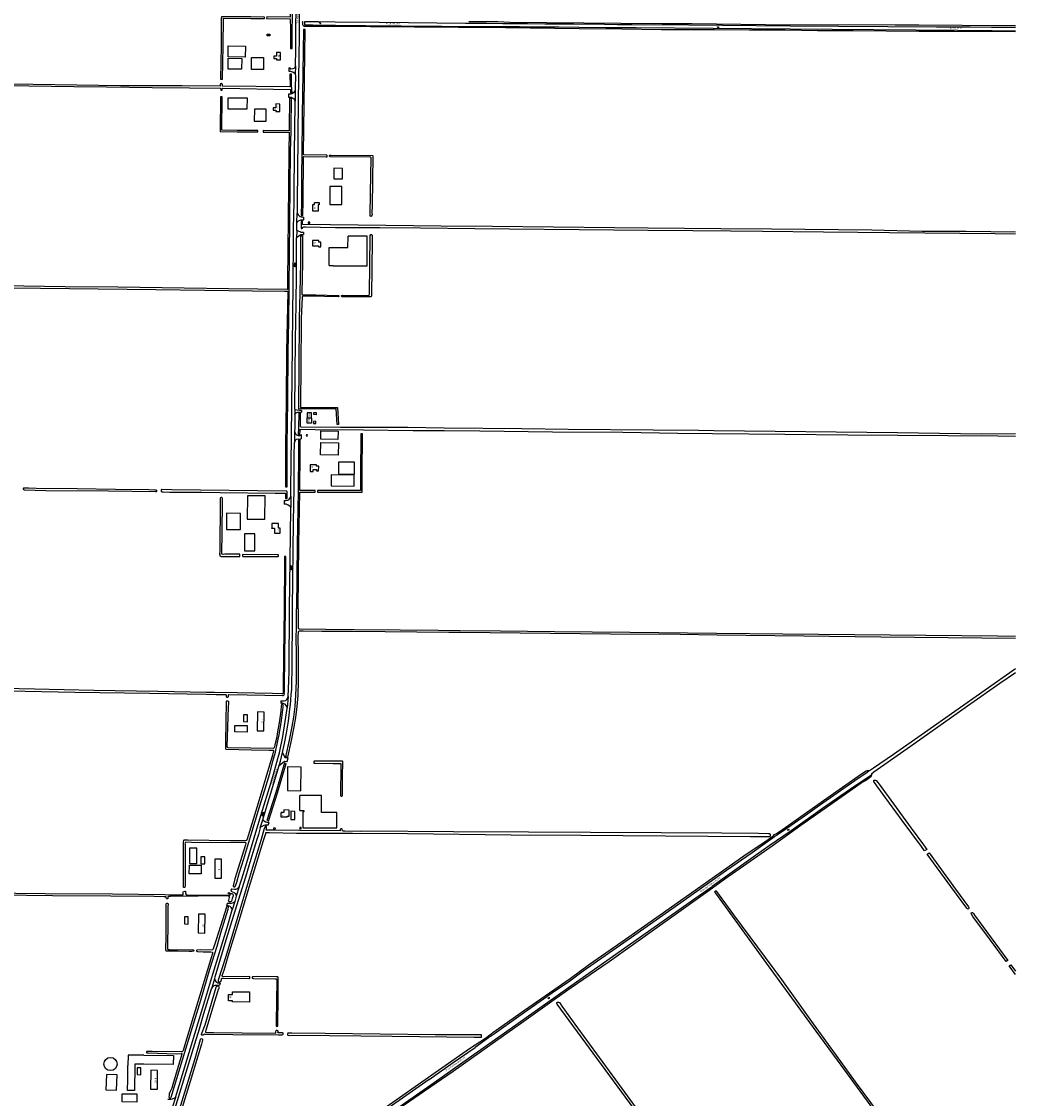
# Model space of a CAD drawing. Extents: x 168875 to 176000, y 513888 to 528000.
# Tile 69 of 106: x 174525 to 176000, y 522273 to 523872. Entities that reach past the tile are written whole.
import ezdxf

# ---------------------------------------------------------------- set-up
doc = ezdxf.new("R2010")
doc.units = 0
doc.header["$MEASUREMENT"] = 0
doc.linetypes.add('HIDDEN', pattern=[0.8, 0.5, -0.3])
doc.layers.get('0').update_dxf_attribs({"linetype": 'CONTINUOUS'})
for name, color, linetype in [('BIJGEBOUW', 12, 'CONTINUOUS'), ('DAKRAND', 10, 'CONTINUOUS'), ('HOOFDGEBOUW', 1, 'CONTINUOUS'), ('HUISNUMMER', 7, 'CONTINUOUS'), ('INSTEEK_SLOOT', 72, 'CONTINUOUS'), ('KANT_VERHARDING', 252, 'CONTINUOUS'), ('KANT_WATER', 140, 'CONTINUOUS'), ('OVERIGOPSTAL', 12, 'CONTINUOUS'), ('SEMANTIEK', 140, 'CONTINUOUS'), ('sluitlijn_verharding', 7, 'CONTINUOUS'), ('STRAATNAAM', 7, 'CONTINUOUS'), ('TUSSENMUUR', 12, 'HIDDEN'), ('WATERLOOPNAAM', 7, 'CONTINUOUS')]:
    doc.layers.add(name, color=color, linetype=linetype)
doc.styles.add('ISOCP', font='ISOCP.shx', dxfattribs={"height": 1.8})

# ---------------------------------------------------------------- blocks, each defined once
blk = doc.blocks.new('S014')
at = {"color": 0}
for p, q in [((0, -0.8), (4.2, 1.7)), ((0, 0.6), (1.8, 1.7)), ((5.1, -1.5), (0, 1.4)), ((2.6, -1.5), (0, 0)), ((1.1, -1.5), (6.1, 1.4)), ((6.1, -0.8), (1.9, 1.7)), ((3.5, -1.5), (6.1, 0)), ((6.1, 0.7), (4.4, 1.7))]:
    blk.add_line(p, q, dxfattribs=at)
blk = doc.blocks.new('S05')
at = {"color": 0}
for p, q in [((0.1, 0.3), (0.4, 0.6)), ((0.1, -0.2), (0.4, 0.1)), ((0.4, 0.6), (0.7, 0.7)), ((0.4, 0.1), (0.7, 0.2)), ((0.7, 0.7), (1, 0.6)), ((0.7, 0.2), (1, 0.1)), ((1, 0.6), (1.3, 0.4)), ((1, 0.1), (1.4, -0.1)), ((1.3, 0.4), (1.7, 0.1)), ((1.7, 0.1), (2, 0)), ((2, 0), (2.3, 0.2)), ((2.3, 0.2), (2.6, 0.4)), ((1.4, -0.1), (1.7, -0.4)), ((1.7, -0.4), (2, -0.5)), ((2, -0.5), (2.3, -0.3)), ((2.3, -0.3), (2.6, -0.1))]:
    blk.add_line(p, q, dxfattribs=at)

msp = doc.modelspace()

# ---------------------------------------------------------------- linework, layer by layer
at = {"layer": 'BIJGEBOUW'}
for points in [[(175018.256, 523182.321), (175018.403, 523198.56), (174984.255, 523198.87), (174984.107, 523182.631), (175018.256, 523182.321)], [(174773.77, 522622.02), (174785.05, 522622.02), (174785.05, 522644.72), (174773.77, 522644.72), (174773.77, 522622.02)], [(174706.2, 522337.6), (174682.807, 522337.761), (174682.6, 522322.4)], [(174706.1, 522324.1), (174692.822, 522324.191), (174692.8, 522322.2)], [(174696.105, 522308.747), (174701.552, 522308.653), (174701.65, 522318.603), (174696.3, 522318.697), (174696.105, 522308.747)], [(174649.72, 522286.093), (174665.577, 522285.491), (174666.445, 522308.314), (174650.584, 522308.916), (174649.72, 522286.093)], [(174674.113, 522268.172), (174674.229, 522280.451), (174695.728, 522280.248), (174695.612, 522267.969), (174674.113, 522268.172)]]:
    msp.add_lwpolyline(points, dxfattribs=at)
for points in [[(174646.984, 522324.421, -1), (174666.556, 522324.421)], [(174666.556, 522324.421, -1), (174646.984, 522324.421)]]:
    msp.add_lwpolyline(points, format="xyb", dxfattribs=at)
at = {"layer": 'DAKRAND'}
for points in [[(174859.4, 523758.2), (174859.3, 523741.5), (174831.3, 523741.8), (174831.4, 523758.5), (174859.4, 523758.2)], [(175001.2, 523653.6), (174988.3, 523653.8), (174988, 523638.3), (175001, 523638), (175001.2, 523653.6)], [(174961.9, 523291.2), (174961.9, 523288.2), (174958.3, 523288.3), (174958.4, 523291.2), (174961.9, 523291.2)], [(174961.6, 523275.2), (174961.5, 523278.4), (174958.1, 523278.3), (174958.1, 523275.1), (174961.6, 523275.2)], [(174994.4, 523263.8), (174994.2, 523251.4), (174968.7, 523251.8), (174968.8, 523264.2), (174994.4, 523263.8)], [(174849.8, 523141.7), (174829, 523141.8), (174829, 523117.7), (174849.8, 523117.7), (174849.8, 523141.7)], [(174860, 522842.7), (174854.3, 522842.7), (174854.2, 522832.6), (174859.9, 522832.5), (174860, 522842.7)], [(174859.7, 522826.8), (174859.6, 522817.1), (174841.2, 522817.3), (174841.3, 522827), (174859.7, 522826.8)], [(174791.2, 522619.4), (174791.1, 522606.7), (174773.7, 522606.9), (174773.8, 522619.6), (174791.2, 522619.4)], [(174796.8, 522631.9), (174791, 522631.9), (174791, 522621.6), (174796.7, 522621.5), (174796.8, 522631.9)], [(174772.2, 522542.8), (174766.5, 522542.9), (174766.4, 522532.4), (174772, 522532.3), (174772.2, 522542.8)], [(174706.2, 522337.6), (174750, 522337.3), (174749.9, 522323.8), (174706.1, 522324.1)], [(174692.8, 522322.2), (174692.4, 522285.3), (174682.1, 522285.4), (174682.1, 522286.8), (174682.3, 522300.1), (174682.6, 522322.4)]]:
    msp.add_lwpolyline(points, dxfattribs=at)
at = {"layer": 'HOOFDGEBOUW'}
for points in [[(174831.35, 523819.081), (174831.581, 523835.479), (174856.908, 523835.123), (174856.677, 523818.724), (174831.35, 523819.081)], [(174831.241, 523801.045), (174831.463, 523817.233), (174851.561, 523816.959), (174851.339, 523800.77), (174831.241, 523801.045)], [(174883.921, 523818.078), (174883.679, 523800.328), (174865.828, 523800.572), (174866.07, 523818.322), (174883.921, 523818.078)], [(174908.979, 523825.695), (174903.139, 523825.704), (174903.13, 523820.024), (174899.03, 523820.03), (174899.024, 523816.631), (174903.124, 523816.625), (174903.121, 523814.704), (174908.961, 523814.695), (174908.979, 523825.695)], [(174887.968, 523741.666), (174870.228, 523741.764), (174870.132, 523723.934), (174887.872, 523723.836), (174887.968, 523741.666)], [(174907.98, 523749.253), (174902.13, 523749.306), (174902.078, 523743.605), (174897.979, 523743.642), (174897.948, 523740.253), (174902.047, 523740.216), (174902.03, 523738.296), (174907.88, 523738.243), (174907.98, 523749.253)], [(175000.276, 523626.628), (174982.516, 523626.824), (174982.224, 523600.173), (174999.984, 523599.977), (175000.276, 523626.628)], [(174966.4, 523602.9), (174966.4, 523599.4), (174964.8, 523599.4), (174964.8, 523590.1), (174957.1, 523590.1), (174957.1, 523599.9), (174959.4, 523599.9), (174959.4, 523602.9), (174966.4, 523602.9)], [(174952.445, 523572.168), (174952.515, 523573.758), (174949.967, 523573.885), (174949.888, 523572.282), (174952.445, 523572.168)], [(174968.9, 523544.1), (174966, 523544.1), (174966, 523546.6), (174956.5, 523546.6), (174956.5, 523538.9), (174965.5, 523538.9), (174965.5, 523537.2), (174968.9, 523537.2), (174968.9, 523544.1)], [(174981.233, 523509.559), (174987.073, 523509.516), (174987.071, 523509.316), (175037.51, 523508.948), (175037.834, 523553.296), (175009.298, 523552.98)], [(174981.428, 523536.239), (174999.168, 523536.176), (174999.168, 523536.216), (175009.238, 523536.18), (175009.298, 523552.98)], [(174981.233, 523509.559), (174981.428, 523536.239)], [(174955.08, 523283.253), (174955.18, 523290.885), (174948.82, 523290.975), (174948.72, 523283.343)], [(174955.08, 523283.253), (174954.98, 523275.625), (174948.62, 523275.715), (174948.72, 523283.343)], [(174949.013, 523258.111), (174947.587, 523258.484), (174947.1, 523256.621), (174948.499, 523256.237), (174949.013, 523258.111)], [(174968.247, 523228.694), (174968.731, 523246.796), (174995.053, 523246.206), (174994.569, 523228.104), (174968.247, 523228.694)], [(174965.742, 523211.58), (174962.638, 523211.616), (174962.664, 523213.856), (174953.26, 523213.965), (174953.141, 523203.865), (174957.535, 523203.814), (174957.569, 523206.714), (174962.283, 523206.659), (174962.261, 523204.749), (174965.661, 523204.71), (174965.742, 523211.58)], [(174995.514, 523199.818), (174995.682, 523218.357), (175018.581, 523218.149), (175018.413, 523199.61), (174995.514, 523199.818)], [(174859.533, 523133.244), (174885.874, 523133.145), (174886.168, 523167.744), (174859.827, 523167.843), (174859.533, 523133.244)], [(174896.038, 523126.814), (174896.093, 523119.064), (174896.353, 523119.066), (174896.349, 523119.556), (174900.289, 523119.584), (174900.341, 523112.194), (174908.741, 523112.253), (174908.688, 523119.823), (174906.298, 523119.806), (174906.248, 523126.886), (174896.038, 523126.814)], [(174855.373, 523086.176), (174870.732, 523086.052), (174870.937, 523111.451), (174855.578, 523111.575), (174855.373, 523086.176)], [(174884.954, 522846.752), (174874.954, 522846.946), (174874.546, 522818.947), (174884.546, 522818.753), (174884.954, 522846.752)], [(174919.338, 522730.303), (174939.387, 522730.15), (174939.655, 522765.249), (174919.605, 522765.402), (174919.338, 522730.303)], [(174937.759, 522700.862), (174937.841, 522723.102)], [(174937.759, 522700.862), (174943.909, 522700.84), (174943.901, 522698.74), (174942.201, 522698.746), (174942.117, 522675.266), (174992.426, 522675.085), (174992.509, 522697.86), (174969.659, 522697.943), (174969.749, 522722.987)], [(174969.749, 522722.987), (174937.841, 522723.102)], [(174919.012, 522690.9), (174919.023, 522692.56), (174922.099, 522692.539), (174922.158, 522701.48), (174913.788, 522701.535), (174913.762, 522697.535), (174909.932, 522697.56)], [(174924.205, 522687.263), (174930.344, 522687.206), (174930.46, 522699.505), (174924.32, 522699.563), (174924.205, 522687.263)], [(174919.012, 522690.9), (174909.889, 522690.96), (174909.932, 522697.56)], [(174901.342, 522672.747), (174901.39, 522674.345), (174898.818, 522674.42), (174898.781, 522672.806), (174901.342, 522672.747)], [(174937.771, 522673.602), (174939.821, 522673.594), (174939.827, 522675.444), (174937.777, 522675.452), (174937.771, 522673.602)], [(174821.539, 522628.329), (174811.539, 522628.429), (174811.391, 522600.43), (174821.392, 522600.33), (174821.539, 522628.329)], [(174797.088, 522546.832), (174787.087, 522546.978), (174786.813, 522518.978), (174796.813, 522518.832), (174797.088, 522546.832)], [(174862.93, 522431.466), (174862.83, 522416.466), (174837.773, 522416.634), (174837.784, 522418.294), (174831.744, 522418.334), (174831.808, 522427.845), (174837.847, 522427.804), (174837.873, 522431.634), (174862.93, 522431.466)], [(174726.639, 522315.092), (174716.639, 522315.208), (174716.311, 522287.208), (174726.311, 522287.092), (174726.639, 522315.092)]]:
    msp.add_lwpolyline(points, dxfattribs=at)
at = {"layer": 'INSTEEK_SLOOT'}
for points in [[(174924.95, 524000.015), (174924.45, 523942.421), (174923.468, 523877.974), (174888.525, 523878.471), (174888.489, 523875.971), (174923.432, 523875.474), (174923.75, 523860.808), (174923.75, 523831.4), (174926.25, 523831.4), (174926.25, 523860.792), (174926.95, 523876.672), (174927.95, 523942.379), (174928.45, 523999.985)], [(174821.357, 523878.81), (174821.2, 523876.15), (174820.9, 523835.617), (174820.185, 523786.121), (174823.185, 523786.079), (174823.9, 523835.583), (174824.243, 523876.79), (174864.887, 523876.4), (174885.285, 523876.086), (174885.315, 523878.086), (174864.913, 523878.4), (174821.357, 523878.81)], [(176000, 523856.2), (175908.9, 523856.7), (175856.8, 523856.9), (175759.2, 523857.7), (175706.1, 523858), (175658.4, 523858.6), (175604.9, 523859), (175553.5, 523859.1), (175474.7, 523859.5), (175415.6, 523860.2), (175352.3, 523860.8), (175243.2, 523862.3), (175173.4, 523862.7), (175042.8, 523863.9), (174976.6, 523864.3), (174945.1, 523864.3), (174944.3, 523864.5), (174943.2, 523865.2), (174942.7, 523866), (174942.4, 523867), (174942.2, 523867.3), (174942.2, 523867.7), (174942, 523868.7), (174942, 523870.4), (174941.9, 523870.8), (174942.2, 523872.1)], [(175188.8, 523871.8), (175219.4, 523871.6), (175231.5, 523871.7), (175249.3, 523870.8), (175414.2, 523869.2), (175475.6, 523868.5), (175519.8, 523868.5), (175629.1, 523867.4), (175821.5, 523866.7), (175835.6, 523866.8), (175856.5, 523866.8), (175920.9, 523866.1), (176000, 523865.7)], [(174943.1, 523670.6), (174943.3, 523670.9), (174943.3, 523671.1), (174943.7, 523671.3), (174976.6, 523670.8), (174978, 523670.9), (174978.3, 523671.1), (174978.4, 523671.3), (174978.4, 523672.7), (174977.9, 523673.3), (174944.3, 523673.9), (174943.9, 523674), (174943.3, 523674.5), (174943.1, 523675), (174943.1, 523675.4), (174945.46, 523859.957), (174942.96, 523859.989), (174941.35, 523732.213), (174940.85, 523672.515), (174940.45, 523646.313), (174940.25, 523604.812), (174939.943, 523583.918), (174942.443, 523583.882), (174942.75, 523604.788), (174943.1, 523670.6)], [(174822.7, 523771.2), (174822.6, 523771.9), (174822.9, 523772.5), (174823.1, 523772.6), (174823.5, 523772.6), (174823.6, 523772.7), (174923.8, 523770.9), (174924, 523770.6), (174924, 523770.4), (174923.918, 523765.8), (174926.41, 523766), (174925.55, 523776.75), (174925.55, 523793.4), (174923.05, 523793.4), (174923.5, 523775.3)], [(174460.5, 523776.8), (174535.4, 523776), (174602.9, 523775.1), (174650.8, 523774.8), (174718.6, 523773.8), (174773.8, 523773.4), (174819.8, 523772.7), (174820.1, 523772.4), (174820.3, 523770.1), (174820.6, 523769.9), (174822.3, 523769.8), (174822.7, 523770), (174822.7, 523771.2)], [(174923.5, 523775.3), (174923.5, 523775.1), (174923.2, 523774.7), (174922.7, 523774.6), (174823.3, 523775.5), (174823.1, 523775.6), (174823, 523775.8), (174822.9, 523778.3), (174822.7, 523778.8), (174822.3, 523779.3), (174821.6, 523779.6), (174821.1, 523779.6), (174820.6, 523779.4), (174820.5, 523779.2), (174820.2, 523779), (174819.7, 523778), (174819.7, 523776.1), (174819.6, 523775.8), (174819.7, 523775.6), (174819.3, 523775.5), (174763.2, 523776), (174718.6, 523776.3), (174671.6, 523776.3), (174541.9, 523778), (174472.4, 523778.8)], [(174424.2, 523477.6), (174723.8, 523473.8), (174796.5, 523473), (174867.4, 523472), (174915.1, 523471.6), (174919.4, 523471.5), (174919.7, 523471.3), (174919.8, 523470.4), (174918.75, 523426.015), (174918.15, 523383.115), (174917.45, 523308.314), (174916.55, 523242.912), (174916.248, 523181.226), (174918.748, 523181.213), (174919.05, 523242.888), (174919.95, 523308.286), (174920.65, 523383.085), (174921.25, 523425.985), (174923.55, 523626.988), (174923.95, 523679.184), (174924.709, 523708.407), (174925, 523713.45), (174925.416, 523757.686), (174922.416, 523757.714), (174922, 523713.55), (174921.767, 523709.507)], [(174819.435, 523708.626), (174844.784, 523708.1), (174875.29, 523707.783), (174875.31, 523709.783), (174844.816, 523710.1), (174821.965, 523710.574), (174822.655, 523759.883), (174820.155, 523759.917), (174819.435, 523708.626)], [(174921.767, 523709.507), (174883.505, 523709.705), (174883.495, 523707.705), (174921.936, 523707.506), (174921.45, 523679.216), (174921.05, 523627.012), (174919.45, 523486.116), (174919.5, 523474.5)], [(175044, 523582.8), (175043.3, 523582.5), (175042.7, 523582.6), (175042.2, 523583), (175042, 523583.7), (175042.4, 523616.7), (175043.5, 523669.1), (175043.5, 523669.4), (175043.1, 523670.1), (175042.9, 523670.2), (174983.1, 523670.9), (174982.3, 523671.3), (174982, 523671.9), (174982, 523672.7), (174982.3, 523673.2), (174982.7, 523673.3), (174984.1, 523673.4), (175045.5, 523672.7), (175045.9, 523672.5), (175046, 523672.2), (175045, 523598.2), (175044.8, 523587.8), (175044.9, 523584.9), (175044.7, 523584.2), (175044, 523582.8)], [(176000, 523558.9), (175926.9, 523559.9), (175861.6, 523560.2), (175786.7, 523561.9), (175637.8, 523563.3), (175562.9, 523563.9), (175454.9, 523565), (175405, 523565.3), (175223.8, 523567.4), (175147.5, 523568.1), (174942.3, 523570.3), (174942.1, 523570.4), (174941.9, 523570.9), (174941.9, 523574.7), (174941.8, 523575.1), (174941.3, 523575.5), (174940.5, 523575.5), (174940, 523575.3), (174939.7, 523574.4), (174939.7, 523565), (174939.8, 523564.6), (174940, 523564.4), (174940.9, 523564.4), (174941.5, 523564.8), (174941.7, 523565.1), (174942, 523566.1), (174942.2, 523566.4), (174942.5, 523566.6), (174943.5, 523566.9), (174946.2, 523567), (174990.6, 523566.2), (175056.7, 523566), (175116.7, 523565.5), (175197.4, 523564.6), (175403.8, 523562.6), (175454.4, 523561.9), (175520.9, 523561.4), (175577.2, 523561.1), (175624.5, 523560.5), (175715.1, 523559.7), (175766, 523558.9), (175812.8, 523558.5), (175970, 523556.9), (176000, 523556.4)], [(174940.8, 523467.4), (174940.9, 523466.7), (174941.3, 523466.3), (174941.9, 523466.1), (174961.6, 523465.9), (174994.8, 523465.2), (174995.3, 523465), (174995.5, 523464.6), (174995.5, 523463.5), (174995.3, 523463.3), (174994.9, 523463.2), (174974.4, 523463.4), (174950.5, 523463.9), (174941.7, 523463.8), (174941, 523462.9), (174941, 523461.9), (174939.85, 523430.782), (174939.85, 523422.396), (174939.45, 523364.99), (174938.861, 523298.607), (174993.75, 523298.905), (174995.052, 523273.518), (174993.054, 523273.416), (174991.85, 523296.895), (174936.339, 523296.593), (174936.95, 523365.01), (174937.35, 523422.404), (174937.35, 523430.818), (174938.45, 523469.226), (174939.05, 523513.411), (174939.15, 523553.8), (174941.65, 523553.8), (174941.55, 523513.389), (174940.95, 523469.174), (174940.8, 523467.4)], [(175043.9, 523465.7), (175043.9, 523463.9), (175043.7, 523463.4), (175043.2, 523463), (175042.7, 523462.9), (175025.3, 523463), (175003.1, 523463.3), (175001.3, 523463.2), (175001, 523463.3), (175000.5, 523463.3), (174999.9, 523463.5), (174999.6, 523463.9), (174999.5, 523464.8), (174999.7, 523465.2), (174999.9, 523465.3), (175001.2, 523465.5), (175040.4, 523465), (175040.8, 523465.3), (175041.1, 523467.6), (175042.3, 523553.1), (175042.2, 523553.6), (175042.3, 523554.1), (175043.2, 523555.8), (175044.3, 523555.8), (175044.6, 523555.6), (175044.9, 523554.8), (175045.2, 523546), (175043.9, 523465.7)], [(174919.5, 523474.5), (174919.3, 523474.1), (174919.1, 523474), (174832, 523475.1), (174667.4, 523477.4), (174589.3, 523477.8), (174373.7, 523481.3)], [(176000, 523259.9), (175949.7, 523259.4), (175824.9, 523261.4), (175552.2, 523264.3), (175529.4, 523264.7), (175462, 523265.2), (175335.9, 523266.3), (175267.1, 523267.3), (175151.9, 523268.3), (175098, 523269), (175047, 523269.4), (174998, 523269.2), (174939.1, 523269.7), (174938.9, 523271), (174938.668, 523290.988), (174936.168, 523291.012), (174935.95, 523268.146), (174935.33, 523258.581), (174937.824, 523258.419), (174938, 523264.8), (174937.9, 523265.6), (174938.4, 523266.2), (174939.2, 523266.4), (174941.3, 523266.5), (174960.7, 523266.3), (175032.2, 523265.9), (175106.2, 523264.9), (175152, 523264.5), (175205.1, 523264.3), (175312.8, 523262.9), (175417.4, 523262.2), (175498.9, 523260.9), (175550.2, 523260.2), (175657.5, 523259.3), (175751, 523258.3), (175973.6, 523256.6), (176000, 523256.1)], [(174963.829, 523175.664), (174963.805, 523173.164), (174986.596, 523172.95), (175030.465, 523173.053), (175030.15, 523198.799), (175030.976, 523259.583), (175028.476, 523259.617), (175027.65, 523198.801), (175027.935, 523175.547), (174986.604, 523175.45), (174963.829, 523175.664)], [(174935.35, 522999.987), (174936.35, 523096.082), (174937.826, 523173.145), (174960.395, 523173.046), (174960.405, 523175.546), (174937.858, 523175.645), (174938.25, 523233.399), (174938.139, 523250.908), (174935.639, 523250.892), (174935.75, 523233.401), (174935.35, 523174.416), (174933.85, 523096.118), (174932.85, 523000.012)], [(174725.2, 523175.5), (174725.2, 523174.8), (174725, 523174), (174724.5, 523173.6), (174723.6, 523173.5), (174653.5, 523174.5), (174560.5, 523175.4), (174528.9, 523176.3), (174528.3, 523176.6), (174528, 523176.9), (174527.6, 523177.8), (174527.6, 523178.4), (174527.8, 523179.2), (174528.1, 523179.7), (174535.1, 523179.6), (174546.4, 523179.3), (174607.2, 523178.6), (174664, 523177.6), (174713.4, 523177), (174722.7, 523176.6), (174724.1, 523176.7), (174724.9, 523176.3), (174725.2, 523175.5)], [(174919.1, 523173.1), (174919, 523173.8), (174918.4, 523174.5), (174917.7, 523174.7), (174747.8, 523176.5), (174732.4, 523177.1), (174731.9, 523177), (174731.7, 523176.6), (174731.7, 523175.3), (174732, 523174.5), (174732.9, 523173.9), (174735.1, 523173.6), (174744.5, 523173.4), (174791.7, 523173), (174819.7, 523172.6), (174901.1, 523171.7), (174914.7, 523171.7), (174915.9, 523171.6), (174916.6, 523171.2), (174916.7, 523170.7), (174916.7, 523170.1), (174916.4, 523165.7), (174916.4, 523164.7), (174916.5, 523164), (174916.7, 523163.7), (174918, 523163.7), (174918.4, 523163.9), (174918.7, 523164.3), (174918.8, 523164.7), (174918.8, 523165.9), (174919.1, 523171), (174919.1, 523173.1)], [(174848.9, 523077.8), (174848.8, 523081.2), (174826.6, 523081), (174823.8, 523080.9), (174822.3, 523081), (174821.7, 523081.6), (174821.8, 523083.2), (174822.3, 523112.5), (174822.8, 523161.5), (174822.9, 523164), (174822.6, 523165), (174821.9, 523165.1), (174820.9, 523165.1), (174820, 523164.8), (174819.7, 523164.1), (174819.6, 523161.2), (174818.8, 523085.6), (174818.7, 523081.7), (174818.8, 523080.3), (174819, 523079.2), (174819.2, 523078.6), (174820, 523078.2), (174820.9, 523077.9), (174848.9, 523077.8)], [(174906.3, 523079.3), (174906, 523079.9), (174905.5, 523080.4), (174904.4, 523080.3), (174852.7, 523080.5), (174852.7, 523078.8), (174852.9, 523077.7), (174860.1, 523077.6), (174883.2, 523077.6), (174897.4, 523077.5), (174905.5, 523077.6), (174906.2, 523078), (174906.3, 523079.3)], [(174916.4, 522999.99), (174917, 523068.302), (174916.891, 523077.712), (174914.891, 523077.688), (174915, 523068.298), (174914.4, 523000.009)], [(174914.4, 523000.009), (174913.7, 522930.311), (174913.1, 522881.814), (174913.1, 522876.4), (174912.7, 522874.5), (174912.3, 522874), (174911.2, 522873.8), (174897.1, 522874.5), (174844.8, 522875.2), (174810.9, 522875.9), (174799, 522876), (174726.9, 522877.5), (174631.9, 522878.9), (174543.8, 522880.7), (174362.4, 522884.6)], [(174914.4, 522872.4), (174914.5, 522873.1), (174914.8, 522873.8), (174914.7, 522874.6), (174914.8, 522876.3), (174915.1, 522881.786), (174915.7, 522930.289), (174916.4, 522999.99)], [(176000, 522956.2), (175900, 522957.2), (175800.1, 522958), (175686, 522959.4), (175557.1, 522961.1), (175502.1, 522961.9), (175398.9, 522962.6), (175175.7, 522964.8), (175159.1, 522964.7), (175016.7, 522966.2), (174970.3, 522966.5), (174942.7, 522967.1), (174937.8, 522967.1), (174936.8, 522966.9), (174935.7, 522966.2), (174935.4, 522965.6), (174935.3, 522964.9), (174935.3, 522963.8), (174934.85, 522960.469), (174935.15, 522930.094), (174935.05, 522907.819), (174935.349, 522892.753), (174934.546, 522871.595), (174933.14, 522854.944), (174931.133, 522838.997), (174928.825, 522824.951), (174924.722, 522804.739), (174919.456, 522780.091), (174917.012, 522780.613), (174922.275, 522805.249), (174926.373, 522825.438), (174928.662, 522839.375), (174930.655, 522855.215), (174932.053, 522871.788), (174932.849, 522892.805), (174932.55, 522907.775), (174932.65, 522930.094), (174932.35, 522960.488), (174932.55, 522968.512), (174932.85, 523000.012)], [(174935.35, 522999.987), (174935.15, 522978.788), (174935.5, 522972.9), (174935.5, 522971.4), (174935.7, 522970.8), (174936.2, 522970.4), (174937.5, 522970.3), (174975.7, 522970), (175018.7, 522969.4), (175086.7, 522968.7), (175142.9, 522968.3), (175175.4, 522967.8), (175235.5, 522967.3), (175315.7, 522966.3), (175427.7, 522965.5), (175556.3, 522963.8), (175654.8, 522962.7), (175973.1, 522959.8), (176000, 522959.5)], [(176000, 522910.8), (175864.8, 522815.8), (175819.1, 522784.1), (175789.5, 522763.7), (175784.8, 522760.8), (175782.9, 522759.8)], [(175786.6, 522754.9), (175786.9, 522755.5), (175789.9, 522758), (175849, 522799.5), (175929, 522856), (175976.7, 522889.5), (176000, 522905.6)], [(174505.1, 522878.2), (174603.8, 522876.4), (174714.6, 522874.7), (174798.9, 522873.5), (174813.8, 522873), (174827.7, 522872.8), (174828.3, 522872.5), (174828.4, 522870.1), (174828.9, 522869), (174829.5, 522868.6), (174830, 522868.7), (174830.9, 522868.7), (174831.5, 522869.3), (174831.9, 522870.1), (174831.9, 522872.5), (174832.2, 522872.9), (174859.7, 522872.5), (174912.2, 522871.3), (174913.7, 522871.4), (174914.2, 522871.9), (174914.4, 522872.4)], [(174912.9, 522856.5), (174912.8, 522857.3), (174912.1, 522857.9), (174910.7, 522858), (174910.1, 522856.2), (174909.5, 522848.2), (174907.1, 522831.1), (174905, 522820.3), (174902.9, 522807.6), (174900.7, 522798.3), (174900.1, 522795.4), (174899.7, 522794.1), (174899.3, 522793.3), (174898.8, 522793), (174831.2, 522793.9), (174830.2, 522794.3), (174830, 522795.9), (174831.8, 522854.3), (174832.2, 522859.8), (174832.4, 522860.7), (174832.3, 522861.9), (174832.1, 522862.6), (174831.6, 522863), (174830.9, 522863.1), (174829, 522863.1), (174828.4, 522862.6), (174828.3, 522861.9), (174827.6, 522802.8), (174827.6, 522792.6), (174827.7, 522792), (174828.5, 522791.6), (174866, 522791), (174892.2, 522790.2), (174897.3, 522790.2), (174898.4, 522790.1), (174898.9, 522789.8), (174898.9, 522789.4), (174897.3, 522783), (174875.9, 522711.7), (174861, 522663.1), (174859.8, 522658.2), (174858.8, 522656.7)], [(174858.8, 522656.7), (174858.1, 522656.1), (174857.2, 522655.9), (174834.1, 522655.7), (174771.7, 522656.8), (174765.7, 522656.8), (174764.9, 522656.3), (174764.5, 522654.4), (174764.6, 522649.7), (174764.7, 522597.4), (174764.8, 522587.7), (174765.3, 522587.1), (174767.1, 522587.1), (174767.7, 522587.6), (174768, 522588.4), (174768.2, 522589.9), (174768.1, 522604.6), (174767.8, 522624.6), (174767.8, 522649.7), (174767.7, 522650.9), (174767.9, 522652.9), (174768.6, 522654.1), (174776.7, 522653.9), (174857.2, 522653.2), (174857.6, 522653), (174857.7, 522652.4), (174857.7, 522651.6), (174857, 522649.9), (174841.3, 522599.5), (174838.6, 522588.7), (174839, 522587.8), (174840.2, 522587.5), (174841.4, 522587.7), (174842.3, 522588.9), (174844.1, 522594.6), (174847.5, 522607.1), (174854.5, 522629.2), (174864.8, 522663.6), (174877.7, 522706.2), (174885.6, 522731.5), (174893.1, 522755.9), (174897.8, 522773.8), (174901.4, 522787.1), (174902.4, 522793), (174903.5, 522796.9), (174905.4, 522806.5), (174907, 522813.1), (174910.4, 522834.1), (174912.8, 522854), (174912.9, 522856.5)], [(174902.008, 522727.474), (174892.805, 522698.268), (174888.994, 522685.882), (174891.384, 522685.146), (174895.192, 522697.524), (174904.392, 522726.724), (174916.399, 522767.246), (174917.265, 522770.402), (174914.855, 522771.064), (174913.995, 522767.932), (174902.008, 522727.474)], [(174958.6, 522771.2), (174959.2, 522771), (174960.4, 522770.9), (174987.1, 522770.5), (174998.2, 522770.6), (174998.6, 522770.3), (174998.7, 522769.8), (174998.8, 522768.1), (174998.244, 522722.641), (174998.931, 522721.954), (174999.731, 522721.854), (175000.331, 522721.954), (175000.831, 522722.354), (175001.091, 522722.939), (175001.3, 522752.2), (175001.7, 522771.9), (175001.8, 522772.9), (175001.7, 522773.7), (175001.1, 522774), (174991.6, 522773.9), (174964.4, 522774), (174959, 522773.9), (174958.7, 522773.5), (174958.6, 522772.8), (174958.6, 522771.2)], [(175081.8, 522256.5), (175165.1, 522314.1), (175219.8, 522352.5), (175273.6, 522390.4), (175315.3, 522420.3), (175340.3, 522437.9), (175397.1, 522476.7), (175550.4, 522585.9), (175568.4, 522599.1), (175638.9, 522648.4), (175681.3, 522678.9), (175745.9, 522724.2), (175771.2, 522741.7), (175777.3, 522745.4), (175785.4, 522751.2), (175786.2, 522751.9), (175786.5, 522752.5), (175786.6, 522753.6), (175786.6, 522754.9)], [(175782.9, 522759.8), (175779.8, 522759.6), (175778.3, 522759.3), (175771.3, 522754.6), (175714.9, 522715.1), (175677.9, 522688.7), (175650.9, 522669.8), (175645.3, 522666.2), (175642.9, 522665.1), (175641.5, 522664.6), (175640.7, 522663.9), (175640.1, 522663.1), (175639.7, 522662), (175633.1, 522657.3), (175596.9, 522633.2), (175472.5, 522545.4), (175416.4, 522506), (175367.7, 522472), (175338.8, 522451.1), (175271.2, 522404.1), (175224, 522370.6), (175221.697, 522368.74)], [(175868.256, 522642.745), (175865.165, 522641.048), (175860.7, 522647.1), (175831.8, 522685.8), (175794.1, 522737.5), (175789.8, 522744), (175789.7, 522744.8), (175789.9, 522745.4), (175790.5, 522745.9), (175791.2, 522746), (175792.3, 522745.9), (175793, 522745.4), (175796, 522741.7), (175810.9, 522721.6), (175845.3, 522674.7), (175863.4, 522649.7), (175868.256, 522642.745)], [(175001.1, 522670.4), (175000.9, 522671.1), (175000.6, 522672.9), (175000.1, 522673.3), (174999.5, 522673.5), (174998.8, 522673.5), (174998.2, 522673.2), (174997.8, 522672.4), (174997.7, 522671.4), (174997.8, 522670.8), (174997.5, 522670.4), (174937.8, 522671), (174897.7, 522671.5), (174890.7, 522671.8), (174888, 522671.8), (174888.2, 522673.5), (174888.5, 522674.7), (174888.5, 522675.8), (174888.4, 522676.7), (174888.1, 522677.1), (174886.4, 522677.1), (174885.9, 522676), (174885.6, 522675.1), (174885, 522674), (174880.3, 522657.6), (174867.5, 522616.2), (174849.8, 522556.7), (174827.7, 522484), (174816.3, 522448.7), (174816.3, 522447.9), (174816.5, 522447.1), (174817.3, 522446.4), (174818.5, 522446.4), (174819.6, 522446.5)], [(174819.6, 522446.5), (174820.5, 522447.2), (174821.2, 522448.6), (174821.5, 522449.7), (174821.6, 522450.6), (174822, 522452), (174824.6, 522452.1), (174863.2, 522451.3), (174863.5, 522451.4), (174863.7, 522452.3), (174863.3, 522454.3), (174853.9, 522454), (174823.4, 522454.6), (174822.7, 522454.9), (174822.5, 522456), (174825.3, 522463.7), (174831.4, 522484.6), (174847.6, 522537.4), (174864.3, 522593.3), (174883.6, 522656.4), (174886.7, 522665.3), (174887.1, 522666.8), (174887.5, 522667.9), (174888.6, 522668), (174892.9, 522668), (174932.8, 522667.3), (175015.9, 522666.9), (175097.7, 522666.4), (175251.4, 522664.8), (175354.7, 522664.2), (175543.5, 522662.8), (175606.7, 522662.2), (175632.9, 522662.2), (175635.4, 522662.4), (175636.3, 522662.7), (175636.5, 522664.4), (175636, 522665.5), (175635.2, 522666.1), (175633.1, 522666.1), (175618.8, 522666.7), (175564, 522667.1), (175474.1, 522667.5), (175369.2, 522668.3), (175277.4, 522668.8), (175165.7, 522669.2), (175030.9, 522670), (175027.8, 522669.8), (175004.6, 522670), (175002.4, 522670.1), (175001.1, 522670.4)], [(175868.964, 522635.898), (175871.782, 522637.716), (175911.1, 522584.2), (175930.2, 522557.9), (175930.8, 522556.3)], [(175930.8, 522556.3), (175930.8, 522555.6), (175930.6, 522555.1), (175930.1, 522554.6), (175929.6, 522554.5), (175928.9, 522554.6), (175927.7, 522555.9), (175904.3, 522588), (175868.964, 522635.898)], [(174400.3, 522576.3), (174267.2, 522577.9), (174136.4, 522580), (174127.8, 522580), (174125.1, 522580.3), (174123.3, 522580.9), (174122.7, 522581.7), (174123.6, 522582.6), (174124.6, 522583.1), (174129.3, 522583.3), (174213.9, 522581.7), (174298.2, 522580.5), (174559.8, 522577.7), (174659.8, 522577), (174737.6, 522576.1), (174744.8, 522575.5), (174764.5, 522575.7), (174764.4, 522579.7), (174764.9, 522580.6), (174767.2, 522580.9)], [(174767.2, 522580.9), (174767.8, 522580.9), (174768.1, 522580.5), (174768.2, 522578.5), (174768.4, 522577.8), (174768.4, 522576.3), (174768.9, 522575.6), (174770.3, 522575.7), (174833.1, 522575.2), (174834.3, 522575.1), (174834.3, 522576.7), (174834.7, 522577.1), (174835.4, 522577.6), (174836.2, 522577.7), (174837.2, 522577.7), (174838, 522577.4), (174838.5, 522576.6), (174838.6, 522574.2), (174837.4, 522570), (174836.1, 522566.2), (174835.8, 522565.7), (174835, 522565.1), (174832.7, 522565.2), (174832.3, 522565.6), (174832.1, 522566.5), (174832.2, 522567.5), (174833.3, 522571.7), (174833.5, 522572.9), (174833.3, 522573.3), (174831.6, 522573.7), (174828.4, 522573.9), (174745.6, 522572.9), (174744.2, 522573.3), (174743.2, 522573.2), (174742.5, 522573), (174742, 522572.1), (174741.9, 522570), (174741.6, 522569.6), (174740.1, 522569.5), (174739.7, 522570), (174739.5, 522571.2), (174739.5, 522571.9), (174739.1, 522572.4), (174736, 522572.6), (174721.3, 522573.1), (174657.2, 522573.7), (174570.8, 522574), (174493.1, 522574.9)], [(175981, 522000), (175959.2, 522030), (175889, 522125.3), (175820.7, 522219.4), (175762.8, 522298), (175734.2, 522337.2), (175700.3, 522384.1), (175653, 522450), (175582.2, 522545.9), (175556.8, 522580.5), (175556.3, 522580.9), (175555.8, 522581.1), (175554.1, 522581), (175553.4, 522580.1), (175554.5, 522578.1), (175637, 522464.6), (175703.7, 522373.1), (175735.1, 522330.4), (175804.1, 522236), (175907, 522094.3), (175954.8, 522028.7), (175975.6, 522000)], [(174743.55, 522277.578), (174743.5, 522275.6), (174743.6, 522274.6), (174744.1, 522273.8), (174744.6, 522273.6), (174745.4, 522273.6), (174745.9, 522273.9), (174746.3, 522274.5), (174746.6, 522275.2), (174768.6, 522347.2), (174790.9, 522419.2), (174804.4, 522465.1), (174814.9, 522499.2), (174820.6, 522519), (174831.6, 522554.5), (174832.1, 522557.1), (174832, 522557.7), (174831.1, 522558.1), (174830.3, 522558.1), (174829.3, 522557.6), (174828.9, 522557.2), (174817, 522519.8), (174812.9, 522507.2), (174809.3, 522495.5), (174808.8, 522494.3), (174808.2, 522493.6), (174790.8, 522493.8), (174784.9, 522493.6), (174784.5, 522493), (174784.4, 522492.5), (174784.6, 522491.8), (174785.6, 522491.3), (174794.3, 522491), (174800.7, 522491.1), (174805.8, 522490.9), (174807.9, 522490.6), (174808.2, 522490.1), (174808.3, 522489.4), (174808.2, 522488.5), (174805.5, 522480.8), (174784.6, 522410.2), (174768, 522356.3), (174764.5, 522344.6), (174763.9, 522343.4), (174763.3, 522342.7), (174761.5, 522342.5), (174718.5, 522343.3), (174712.2, 522343.2), (174710.8, 522343.1), (174710.2, 522342.4)], [(174780.3, 522493), (174780.3, 522492.5), (174779.9, 522491.9), (174777.2, 522491.6), (174773.5, 522491.5), (174756.1, 522491.9), (174739.4, 522491.9), (174739.1, 522492.3), (174738.9, 522493.3), (174739.3, 522513.8), (174739.3, 522549.7), (174739.4, 522560.8), (174739.5, 522562.2), (174739.7, 522562.7), (174740.1, 522563.1), (174740.6, 522563.4), (174741, 522563.4), (174741.9, 522563.2), (174742.1, 522561.1), (174742, 522559), (174741.8, 522537.6), (174741.2, 522495.4), (174741.7, 522494.5), (174744.1, 522494.3), (174778.2, 522494.2), (174779.8, 522493.8), (174780.1, 522493.5), (174780.3, 522493)], [(175988.433, 522478.128), (175986.109, 522476.52), (175962.9, 522508.3), (175936.8, 522543.3), (175934.5, 522546.7), (175933.9, 522547.9), (175934.1, 522548.6), (175934.8, 522549.3), (175936.1, 522549.4), (175937.7, 522548), (175939.2, 522545.5), (175988.433, 522478.128)], [(176000, 522457.5), (175990.636, 522470.321), (175993.166, 522471.652)], [(175993.166, 522471.652), (176000, 522462.3)], [(174905.7, 522452.8), (174905.3, 522453.8), (174904.7, 522453.9), (174903.1, 522453.8), (174875.4, 522454.4), (174869, 522454.1), (174867.7, 522454.1), (174867.1, 522453.3), (174867, 522451.8), (174868.8, 522451.4), (174901.3, 522451.1), (174902.4, 522451), (174903.1, 522450.6), (174903.5, 522449.8), (174903.7, 522449.2), (174903.8, 522448.5), (174902.4, 522386.7), (174902.5, 522381.2), (174902.7, 522380.6), (174903.6, 522380.4), (174904.4, 522380.5), (174904.9, 522380.9), (174905.1, 522381.5), (174905, 522382.4), (174905.7, 522424.6), (174905.4, 522446.6), (174905.7, 522452.8)], [(174817.3, 522436.3), (174816.7, 522434.9), (174815.7, 522431.5), (174809.7, 522412.5), (174798.2, 522374.1), (174797.6, 522373.1), (174797.6, 522371.8), (174798.1, 522371.4), (174801.5, 522371.5), (174809.8, 522371.3), (174852.2, 522370.9), (174902.2, 522370.3), (174902.3, 522372.2), (174902.6, 522374.3), (174903.2, 522374.6), (174903.8, 522374.6), (174904.6, 522374.3), (174904.9, 522373.6), (174904.9, 522372.2), (174904.8, 522371.7), (174905.3, 522371.1), (174911.5, 522371.2), (174912.3, 522370.6), (174912.4, 522369.1), (174912.3, 522368.5), (174912, 522368), (174911.2, 522367.5), (174909.3, 522367.2), (174905.9, 522367.3), (174838.4, 522367.9), (174797.1, 522368.5), (174796, 522368.7), (174795.4, 522368.4), (174794.8, 522367.4), (174794.2, 522367.1), (174792.9, 522367.2), (174792.3, 522367.4), (174792, 522367.8), (174792, 522368.6), (174797.1, 522382.8), (174813.7, 522438.5), (174814.1, 522439.6), (174814.8, 522440.2), (174815.5, 522440.4), (174816.4, 522440.4), (174817, 522440), (174817.3, 522439.2), (174817.4, 522438.1), (174817.3, 522436.3)], [(175470.8, 522212.1), (175470.5, 522211.6), (175469.6, 522211.1), (175468.2, 522211.1), (175433.7, 522258.4), (175319.9, 522413.1), (175319.2, 522414.6), (175319.4, 522415.7), (175320, 522416.4), (175321, 522416.5), (175321.9, 522416.4), (175323.1, 522415.6), (175324.1, 522414.4), (175326.8, 522410.2), (175349.9, 522378.2), (175415.8, 522288.2), (175468.6, 522215.6), (175470.4, 522213.4), (175470.7, 522212.7), (175470.8, 522212.1)], [(174685.32, 522002.551), (174682.595, 522003.122), (174687.2, 522017.9), (174701.3, 522065.5), (174722.5, 522135.8), (174736.6, 522182.2), (174761, 522263.2), (174782.4, 522332.9), (174790.2, 522360.8), (174790.5, 522361.5), (174790.9, 522362), (174791.8, 522362.2), (174792.7, 522362), (174793.1, 522361.2), (174793.2, 522359.9), (174792.9, 522358), (174791.8, 522353.8), (174786.5, 522336.2), (174774.9, 522298.5), (174753.4, 522227.7), (174737.6, 522174.5), (174711.1, 522088), (174689.7, 522017.3), (174685.32, 522002.551)], [(175221.697, 522368.74), (175213.448, 522362.61), (175213.1, 522362.3), (175189.6, 522347.1), (175148.5, 522318.5), (175050.9, 522250.3), (174830.3, 522095.6), (174811.5, 522082), (174745, 522035.3), (174705.7, 522008), (174698.215, 522002.351)], [(175199.861, 522367.804), (175199.8, 522367.8), (175138.4, 522368), (174975.4, 522370), (174925.9, 522370.4), (174919.8, 522370.3), (174919.5, 522369.1), (174919.6, 522367.8), (174919.9, 522367.1), (174921.7, 522367), (174927.7, 522367.1), (174981.7, 522366.7), (175075, 522365.6), (175196.7, 522364.3), (175200.12, 522364.38), (175207.166, 522364.364), (175207.265, 522367.739), (175199.861, 522367.804)], [(174710.2, 522342.4), (174710.1, 522341.8), (174710.6, 522341.2), (174712.5, 522341), (174754.3, 522339.8), (174761.5, 522340.1), (174762.5, 522339.9), (174762.5, 522339), (174749.3, 522294.3), (174747.5, 522288.7), (174745.2, 522283.9), (174743.9, 522280.2), (174743.55, 522277.578)]]:
    msp.add_lwpolyline(points, dxfattribs=at)
at = {"layer": 'KANT_VERHARDING'}
for points in [[(174931.343, 523806.099), (174931.5, 523807.5), (174931.8, 523828.9), (174931.9, 523848.6), (174932.4, 523904.9), (174933.2, 523960.2), (174933.6, 524000)], [(174938.3, 524000), (174938.1, 523973.4), (174937, 523919.9), (174936.6, 523850.9), (174935.1, 523754.3), (174934.4, 523648.3), (174933.9, 523606.8), (174933.937, 523587.303)], [(174921.313, 523802.821), (174923.6, 523802.8), (174923.6, 523801.6), (174925, 523801.6), (174927.8, 523801.9), (174929.2, 523802.6), (174930.2, 523803.3), (174930.6, 523803.8), (174931.1, 523804.9), (174931.343, 523806.099)], [(174931.343, 523806.099), (174931.054, 523793.099)], [(174921.206, 523797.8), (174924, 523797.8), (174925.1, 523797.6), (174927, 523796.9), (174927.5, 523796.8), (174929.2, 523795.7), (174929.9, 523795.1), (174930.8, 523793.8), (174931.054, 523793.099)], [(174931.054, 523793.099), (174931.2, 523792.2), (174931, 523772.8), (174930.9, 523771.7), (174930.888, 523770.93)], [(174930.888, 523770.93), (174930.6, 523769.3), (174930.4, 523768.6), (174929.5, 523767.1), (174928.2, 523765.7), (174927, 523764.8), (174925.9, 523764.2), (174924.4, 523763.8), (174920.769, 523763.8)], [(174920.694, 523759.232), (174924.8, 523759.2), (174925.8, 523758.9), (174927.5, 523758.1), (174928.1, 523757.7), (174929, 523756.7), (174930.4, 523754.5), (174930.603, 523753.7)], [(174924.6, 523167.2), (174924.4, 523179.9), (174925, 523214.4), (174926, 523300), (174927.9, 523481.6), (174928.5, 523548.8), (174928.3, 523570.1), (174928.6, 523578.8), (174928.7, 523588.5), (174929.2, 523599.1), (174929.2, 523602.2), (174929.3, 523603.9), (174929.5, 523616.1), (174930, 523676.9), (174930.8, 523748.8), (174930.6, 523753.4), (174930.603, 523753.7)], [(174933.27, 523572.902), (174933.937, 523587.303)], [(174933.27, 523572.902), (174934.1, 523574.4), (174934.6, 523574.8), (174935.6, 523575.9), (174936.7, 523576.5), (174938, 523577), (174939.1, 523577.2), (174941.9, 523577.5), (174943.452, 523577.5)], [(174933.937, 523587.303), (174935.2, 523584.9), (174936.3, 523583.6), (174937.5, 523582.5), (174938.1, 523582.2), (174939.6, 523581.7), (174943.614, 523581.194)], [(174933.1, 523561.5), (174933.27, 523572.902)], [(174943.077, 523558.8), (174939.6, 523558.8), (174939, 523558.9), (174933.1, 523561.5)], [(174930.3, 523296.2), (174931.5, 523400.1), (174931.7, 523426.2), (174932.2, 523451.8), (174932.7, 523497.8), (174933, 523540.1), (174933, 523550.3)], [(174933, 523550.3), (174934.4, 523552), (174936.5, 523553.8), (174939.1, 523555.4), (174943.046, 523555.38)], [(174930.3, 523296.2), (174930.1, 523288)], [(174930.1, 523288), (174930.6, 523289.3), (174931.2, 523290), (174932.1, 523290.8), (174933.5, 523291.6), (174934.9, 523292), (174937.5, 523292.1), (174940.203, 523292.1)], [(174940.259, 523294.4), (174937.3, 523294.4), (174933.1, 523294.7), (174931.3, 523295.2), (174930.7, 523295.6), (174930.3, 523296.2)], [(174930.1, 523288), (174930.3, 523268.2), (174930, 523263.9), (174930.047, 523262.701)], [(174930.047, 523262.701), (174930.6, 523261.2), (174931.5, 523259.8), (174932.9, 523258.4), (174935.5, 523257.3), (174937.5, 523257.4), (174938.6, 523258), (174939.4, 523258.7), (174939.968, 523258.28)], [(174926.9, 523000), (174928.5, 523129.8), (174929.4, 523178.4), (174929.3, 523209), (174929.4, 523230.7), (174929.6, 523243.4), (174929.9, 523246.6)], [(174929.9, 523246.6), (174931.5, 523250.6), (174933, 523251.6), (174935.3, 523252.3), (174937.8, 523251.9), (174939.1, 523252.4), (174939.933, 523252.3)], [(174914.446, 523160.761), (174917.2, 523160.8), (174920, 523161.5), (174922.1, 523163), (174923.8, 523165.4), (174924.6, 523167.2)], [(174924.6, 523167.2), (174924.2, 523150.2)], [(174924.2, 523150.2), (174923.7, 523151.3), (174922.8, 523152.4), (174920.5, 523154), (174917.7, 523155.3), (174914.315, 523155.2)], [(174922.6, 523000), (174924, 523109.6), (174924.2, 523150.2)], [(174912.047, 522786.684), (174915.1, 522800.1), (174918, 522815.5), (174920.9, 522833.2), (174923.1, 522851.1), (174923.8, 522858), (174924.6, 522864.7), (174925.1, 522873.3), (174925.7, 522880.1), (174925.9, 522895.8), (174926.2, 522904.8), (174926.9, 523000)], [(174920.5, 522869.8), (174921.4, 522893.2), (174921.7, 522907.1), (174921.8, 522937.4), (174922.3, 522972.4), (174922.6, 523000)], [(174918.7, 522853.1), (174918.4, 522855.2), (174917.3, 522856.8), (174915.8, 522858.4), (174914.1, 522859.2), (174911.8, 522859.8), (174909.379, 522859.938)], [(174909.765, 522863.518), (174914.3, 522863.5), (174916.9, 522864.1), (174918.5, 522865.5), (174919.6, 522867.2), (174920.5, 522869.8)], [(174847.8, 522587.5), (174851.6, 522599.4), (174859, 522623.8), (174864.3, 522641.8), (174870.1, 522660.3), (174879.9, 522693.2), (174895.1, 522742.6), (174900.7, 522761.4), (174905.3, 522778.1), (174907.4, 522786.4), (174912.6, 522810.4), (174916.2, 522832.8), (174918.7, 522852), (174918.7, 522853.1)], [(174906.969, 522767.527), (174908.9, 522774), (174912.047, 522786.684)], [(174912.047, 522786.684), (174915.612, 522779.384), (174920.416, 522778.886)], [(174883, 522686.7), (174885, 522693.8), (174906.969, 522767.527)], [(174906.969, 522767.527), (174914.771, 522774.021), (174919.09, 522773.543)], [(174878.9, 522674.8), (174883, 522686.7)], [(174883, 522686.7), (174885.1, 522684.9), (174886.6, 522684), (174890.1, 522683.1), (174892.33, 522683.081)], [(174878.9, 522674.8), (174876.2, 522665.2), (174873.8, 522657.7), (174868.2, 522638.6), (174862, 522618.8), (174857.1, 522601.8), (174841.2, 522551.2), (174826.6, 522503.2), (174813.2, 522458.4), (174811.7, 522453.7), (174811.1, 522451.1)], [(174890.932, 522679.024), (174888.2, 522678.9), (174886.3, 522678.9), (174884.5, 522678.7), (174883.1, 522678.2), (174881.2, 522677.2), (174879.6, 522675.9), (174878.9, 522674.8)], [(174836.377, 522584.589), (174840.6, 522584.1), (174843.1, 522584.1), (174845.3, 522585.2), (174846.9, 522586.4), (174847.8, 522587.5)], [(174847.8, 522587.5), (174843.4, 522573.7)], [(174835.211, 522580.933), (174837.9, 522580.2), (174840.2, 522579.2), (174841.8, 522577.5), (174842.7, 522576), (174843.4, 522573.7)], [(174843.4, 522573.7), (174841.4, 522565.8)], [(174837.4, 522553.3), (174837.4, 522554.1), (174836.7, 522555.5), (174835.9, 522556.8), (174834.1, 522558.1), (174831.6, 522559.1), (174828.869, 522559.45)], [(174830.128, 522563.385), (174833.3, 522563.1), (174836.4, 522563.3), (174839.3, 522564.1), (174841.4, 522565.8)], [(174841.4, 522565.8), (174837.4, 522553.3)], [(174753.2, 522274.9), (174758.4, 522292.4), (174796.8, 522418.2), (174808.6, 522458), (174829.7, 522527.1), (174837.4, 522553.3)], [(174811.1, 522451.1), (174811.6, 522449.3), (174813, 522447), (174816.1, 522445), (174819.555, 522444.506)], [(174650.403, 521919.779), (174674.5, 522000), (174674.8, 522001.2), (174689.8, 522051), (174725.6, 522168.9), (174733.8, 522196.4), (174754.2, 522264.1), (174781.7, 522354.5), (174788.6, 522376.5), (174795.4, 522399.5), (174806.6, 522436.2)], [(174806.6, 522436.2), (174808.6, 522439.2), (174810.5, 522440.9), (174812.3, 522441.7), (174816.2, 522441.6), (174818.632, 522441.452)], [(174741.801, 522272.369), (174743.7, 522272.3), (174746.2, 522272.4), (174748.7, 522272.8), (174753.2, 522274.9)], [(174753.2, 522274.9), (174748.6, 522261.2)]]:
    msp.add_lwpolyline(points, dxfattribs=at)
at = {"layer": 'KANT_WATER'}
for points in [[(176000, 523857.6), (175965.5, 523857.9), (175914.3, 523858.3), (175665.5, 523860.3), (175437, 523862.2), (175418.7, 523862.3), (175391.9, 523862.2), (175352.1, 523862.7), (175322, 523863.1), (175301.5, 523863.1), (175287.9, 523863.2), (175272.9, 523863.4), (175263.7, 523863.6), (175256.4, 523863.8), (175250.4, 523863.9), (175246.9, 523864), (175238.9, 523863.8), (175230.9, 523863.8), (175228.1, 523863.7), (175206, 523863.8), (175148.5, 523864.2), (175088.4, 523864.9), (175035.3, 523865.5), (174990.6, 523865.8), (174975.2, 523865.9), (174956.9, 523866.2), (174945.3, 523866.3), (174945.3, 523871.6), (174965.5, 523871.5), (174990.4, 523871.2), (175055.6, 523870.8), (175099.2, 523870.3), (175140.9, 523869.8), (175183.7, 523869.4), (175214.6, 523869.2), (175239, 523868.9), (175249.2, 523868.7), (175254.8, 523868.6), (175275.5, 523868.7), (175301.2, 523868.4), (175323.4, 523868.4), (175344, 523868.1), (175365.2, 523867.9), (175378.1, 523868), (175389.9, 523867.7), (175408.6, 523867.4), (175418.9, 523867.3), (175430.7, 523867.1), (175448.9, 523867), (175464.7, 523867.1)], [(175464.7, 523867.1), (175665.5, 523865.5), (175883, 523863.8), (175908.5, 523863.8), (175932.8, 523863.6), (175964.6, 523863.4), (175999.7, 523863.1), (176000, 523863.1)], [(175782.9, 522759.8), (175779.325, 522756.883), (175766.3, 522748.1), (175708.9, 522708.2), (175688.2, 522693.3), (175655.7, 522670.5), (175644, 522662.7), (175642.4, 522662.7), (175641.7, 522662.1), (175642.3, 522661.6), (175624.9, 522649.4), (175609, 522638), (175571.2, 522611.6), (175545.8, 522593.7), (175503.2, 522563.9), (175434.8, 522515.8), (175358.3, 522462.1), (175338.3, 522447.7), (175312.9, 522430), (175262.9, 522395), (175226.8, 522369.4), (175219.3, 522364.4), (175218.4, 522364.9), (175218, 522364.3), (175218, 522363.3), (175197.9, 522349.2)], [(175786.6, 522754.9), (175785.4, 522752.7), (175779.6, 522748.6), (175755.3, 522732.2), (175713.6, 522703.8), (175666.9, 522670.7), (175634.5, 522648.2), (175610.9, 522631.6), (175572.6, 522604.4), (175549.8, 522588.1)], [(175463.5, 522527.4), (175525.5, 522571), (175549.8, 522588.1)], [(175016.8, 522213), (175071.9, 522251.6), (175094.5, 522267.6), (175136.9, 522297.3), (175188, 522333.4), (175250.1, 522376.9), (175317.6, 522424.7), (175340.2, 522440.6), (175379.9, 522468.5), (175463.5, 522527.4)], [(175129.6, 522301.7), (175165.4, 522326.6), (175197.9, 522349.2)], [(175129.6, 522301.7), (175090, 522273.8), (175057.7, 522251), (174999.9, 522210.5), (174950, 522175.6), (174904.5, 522143.5), (174856.1, 522109.5), (174831.8, 522092.5), (174816.4, 522081.7), (174784.9, 522059.5), (174751.2, 522035.9), (174710.3, 522007.4), (174705.469, 522003.895)]]:
    msp.add_lwpolyline(points, dxfattribs=at)
at = {"layer": 'OVERIGOPSTAL'}
for points in [[(174893.3, 523852.9), (174893.3, 523850.3), (174889.5, 523850.2), (174889.5, 523852.8), (174893.3, 523852.9)], [(174833.6, 522578.8), (174833.6, 522577.2), (174831.8, 522577.2), (174831.8, 522578.9), (174833.6, 522578.8)]]:
    msp.add_lwpolyline(points, dxfattribs=at)
at = {"layer": 'sluitlijn_verharding'}
for points in [[(174921.313, 523802.821), (174921.206, 523797.8)], [(174930.888, 523770.93), (174930.603, 523753.7)], [(174920.769, 523763.8), (174920.694, 523759.232)], [(174943.452, 523577.5), (174943.614, 523581.194)], [(174933.1, 523561.5), (174933, 523550.3)], [(174943.077, 523558.8), (174943.046, 523555.38)], [(174940.259, 523294.4), (174940.203, 523292.1)], [(174930.047, 523262.701), (174929.9, 523246.6)], [(174939.968, 523258.28), (174939.933, 523252.3)], [(174914.446, 523160.761), (174914.315, 523155.2)], [(174909.765, 522863.518), (174909.379, 522859.938)], [(174920.5, 522869.8), (174918.7, 522853.1)], [(174919.09, 522773.543), (174920.416, 522778.886)], [(174890.932, 522679.024), (174892.33, 522683.081)], [(174836.377, 522584.589), (174835.211, 522580.933)], [(174830.128, 522563.385), (174828.869, 522559.45)], [(174811.1, 522451.1), (174806.6, 522436.2)], [(174819.555, 522444.506), (174818.632, 522441.452)]]:
    msp.add_lwpolyline(points, dxfattribs=at)
at = {"layer": 'TUSSENMUUR'}
msp.add_lwpolyline([(174948.72, 523283.343), (174955.08, 523283.253)], dxfattribs=at)

# ---------------------------------------------------------------- block references
at = {"layer": 'SEMANTIEK'}
for name, p, rotation in [('S05', (174966.48, 523869.432), 357.1993674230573), ('S05', (175557.371, 523863.199), 358.1025356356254), ('S014', (174930.6, 523513.9), 270), ('S014', (174925.55, 523064.25), 270), ('S014', (174883.875, 522698.049), 251.4458820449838), ('S05', (175662.013, 522671.337), 35.9881735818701), ('S05', (175306.39, 522421.668), 35.16619370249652)]:
    msp.add_blockref(name, p, dxfattribs=dict(at, rotation=rotation))

# ---------------------------------------------------------------- texts
at = {"layer": 'HUISNUMMER', "style": 'ISOCP'}
for s, rotation, p in [('10', 89.902889, (174907.802, 523818.819)), ('12', 89.480766, (174906.342, 523742.409)), ('11', 90, (174961.325, 523593.844)), ('13', 90, (174960.743, 523541.362)), ('13a', 89.247323, (174952.651, 523284.601)), ('13b', 89.247323, (174952.122, 523277.275)), ('15', 89.326631, (174957.153, 523209.014)), ('16', 89.71676, (174906.841, 523114.724)), ('18 I', 89.165104, (174883.012, 522829.735)), ('17', 89.626796, (174913.524, 522693.104)), ('18 II', 89.699812, (174819.191, 522610.693)), ('20 I', 89.440203, (174794.821, 522528.301)), ('19', 89.61156, (174836.137, 522421.777)), ('20 II', 89.328343, (174724.545, 522296.559))]:
    msp.add_text(s, height=2.5, rotation=rotation, dxfattribs=at).set_placement(p)
at = {"layer": 'STRAATNAAM', "style": 'ISOCP'}
for rotation, p in [(89.667878, (174935.597, 523868.679)), (73.558728, (174897.279, 522738.752))]:
    msp.add_text('Tollebekerweg', height=2.5, rotation=rotation, dxfattribs=at).set_placement(p)
at = {"layer": 'WATERLOOPNAAM', "style": 'ISOCP'}
for s, rotation, p in [('Pilotentocht', 359.652021, (175065.919, 523867.585)), ('Pilotentocht', 359.829622, (175900.441, 523860.881)), ('Steenbankdwarstocht', 35.104768, (175532.845, 522579.435)), ('Steenbankdwarstocht', 34.724378, (175154.002, 522313.089))]:
    msp.add_text(s, height=2.5, rotation=rotation, dxfattribs=at).set_placement(p)

doc.saveas('drawing.dxf')
